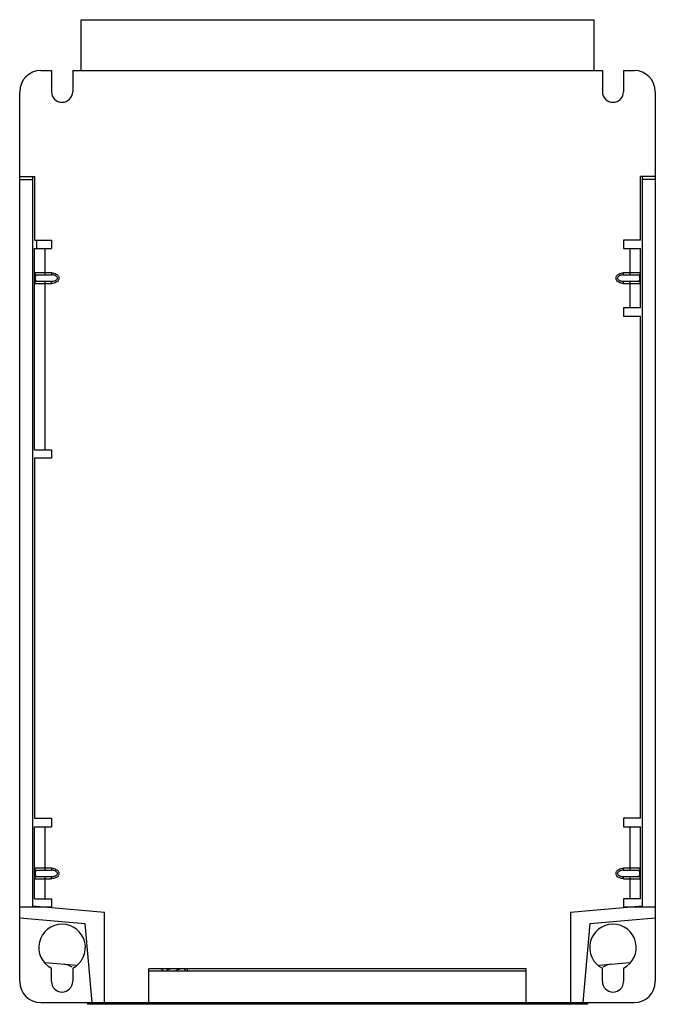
# Model space of a CAD drawing. Header units: millimetres. Extents: x 25 to 175, y 22 to 254.
import ezdxf

# ---------------------------------------------------------------- set-up
doc = ezdxf.new("R2010")
doc.units = ezdxf.units.MM
doc.header["$LTSCALE"] = 17.937338
doc.layers.get('0').update_dxf_attribs({"linetype": 'CONTINUOUS'})

msp = doc.modelspace()

# ---------------------------------------------------------------- linework, layer by layer
at = {"color": 7, "linetype": 'Continuous'}
for p, q in [((39.48, 242.46), (39.48, 254.46)), ((39.48, 254.46), (160.48, 254.46)), ((160.48, 254.46), (160.48, 242.46)), ((29.98, 242.46), (32.48, 242.46)), ((32.48, 242.46), (32.48, 237.46)), ((37.48, 242.46), (37.48, 237.46)), ((37.48, 242.46), (162.48, 242.46)), ((162.48, 242.46), (162.48, 237.46)), ((167.48, 242.46), (167.48, 237.46)), ((167.48, 242.46), (169.98, 242.46)), ((24.98, 27.46), (24.98, 237.46)), ((174.98, 237.46), (174.98, 27.46)), ((24.98, 217.46), (28.48, 217.46)), ((24.98, 216.76), (27.98, 216.76)), ((27.98, 217.46), (27.98, 45.21)), ((28.48, 217.46), (28.48, 202.46)), ((171.48, 202.46), (171.48, 217.46)), ((174.98, 217.46), (171.48, 217.46)), ((171.98, 45.21), (171.98, 217.46)), ((174.98, 216.76), (171.98, 216.76)), ((28.48, 202.46), (32.48, 202.46)), ((28.98, 202.46), (28.98, 200.46)), ((32.48, 202.46), (32.48, 200.46)), ((171.48, 202.46), (167.48, 202.46)), ((167.48, 202.46), (167.48, 200.46)), ((28.48, 152.96), (28.48, 200.46)), ((28.48, 200.46), (32.48, 200.46)), ((30.98, 194.21), (30.98, 200.46)), ((167.48, 200.46), (171.48, 200.46)), ((168.98, 200.46), (168.98, 194.21)), ((171.48, 186.46), (171.48, 200.46)), ((32.48, 194.71), (28.48, 194.71)), ((28.98, 194.21), (32.48, 194.21)), ((32.48, 194.71), (32.48, 194.21)), ((171.48, 194.71), (167.48, 194.71)), ((167.48, 194.21), (167.48, 194.71)), ((167.48, 194.21), (170.98, 194.21)), ((28.48, 192.21), (32.48, 192.21)), ((28.98, 192.71), (32.48, 192.71)), ((30.98, 152.96), (30.98, 192.71)), ((32.48, 192.21), (32.48, 192.71)), ((167.48, 192.71), (170.98, 192.71)), ((167.48, 192.21), (167.48, 192.71)), ((167.48, 192.21), (171.48, 192.21)), ((168.98, 192.71), (168.98, 186.46)), ((171.48, 186.46), (167.48, 186.46)), ((167.48, 186.46), (167.48, 184.46)), ((167.48, 184.46), (171.48, 184.46)), ((171.48, 65.96), (171.48, 184.46)), ((28.48, 152.96), (32.48, 152.96)), ((32.48, 152.96), (32.48, 150.96)), ((28.48, 150.96), (28.48, 65.96)), ((32.48, 150.96), (28.48, 150.96)), ((28.48, 65.96), (32.48, 65.96)), ((32.48, 65.96), (32.48, 63.96)), ((171.48, 65.96), (167.48, 65.96)), ((167.48, 65.96), (167.48, 63.96)), ((28.48, 63.96), (32.48, 63.96)), ((28.48, 46.96), (28.48, 63.96)), ((30.98, 53.71), (30.98, 63.96)), ((167.48, 63.96), (171.48, 63.96)), ((168.98, 63.96), (168.98, 53.71)), ((171.48, 46.96), (171.48, 63.96)), ((32.48, 54.21), (28.48, 54.21)), ((28.98, 53.71), (32.48, 53.71)), ((32.48, 54.21), (32.48, 53.71)), ((171.48, 54.21), (167.48, 54.21)), ((167.48, 53.71), (167.48, 54.21)), ((167.48, 53.71), (170.98, 53.71)), ((28.48, 51.71), (32.48, 51.71)), ((28.98, 52.21), (32.48, 52.21)), ((30.98, 46.96), (30.98, 52.21)), ((32.48, 51.71), (32.48, 52.21)), ((167.48, 52.21), (170.98, 52.21)), ((167.48, 51.71), (167.48, 52.21)), ((167.48, 51.71), (171.48, 51.71)), ((168.98, 52.21), (168.98, 46.96)), ((28.48, 46.96), (32.48, 46.96)), ((32.48, 46.96), (32.48, 44.96)), ((171.48, 46.96), (167.48, 46.96)), ((167.48, 46.96), (167.48, 44.96)), ((32.48, 44.96), (24.98, 44.96)), ((44.98, 43.72), (27.98, 45.21)), ((171.98, 45.21), (154.98, 43.72)), ((174.98, 44.96), (167.48, 44.96)), ((24.98, 42.46), (40.35, 41.12)), ((44.98, 22.46), (44.98, 43.72)), ((154.98, 43.72), (154.98, 22.46)), ((159.61, 41.12), (174.98, 42.46)), ((40.35, 41.12), (41.98, 22.46)), ((157.98, 22.46), (159.61, 41.12)), ((31, 31.93), (38.27, 31.3)), ((32.48, 27.46), (32.48, 30.56)), ((37.48, 30.56), (37.48, 27.46)), ((144.48, 30.46), (55.48, 30.46)), ((55.48, 22.46), (55.48, 30.46)), ((58.87, 30.46), (58.42, 30.28)), ((64.63, 29.96), (64.47, 30.46)), ((64.64, 29.96), (64.52, 30.46)), ((144.48, 22.46), (144.48, 30.46)), ((161.68, 31.3), (168.96, 31.93)), ((162.48, 27.46), (162.48, 30.56)), ((167.48, 30.56), (167.48, 27.46)), ((55.48, 29.96), (144.48, 29.96)), ((29.98, 22.46), (169.98, 22.46)), ((40.98, 22.46), (40.98, 22.06)), ((158.98, 22.06), (40.98, 22.06)), ((158.98, 22.46), (158.98, 22.06))]:
    msp.add_line(p, q, dxfattribs=at)
msp.add_lwpolyline([(60.58, 30.46), (60.53, 30.44), (60.22, 30.3), (59.92, 30.16), (59.65, 30.03), (59.52, 29.96)], dxfattribs=at)
for centre, radius, start, end in [((29.98, 237.46), 5, 90, 180), ((169.98, 237.46), 5, 0, 90), ((34.98, 237.46), 2.5, 180, 360), ((164.98, 237.46), 2.5, 180, 360), ((28.98, 194.71), 0.5, 180, 270), ((170.98, 194.71), 0.5, 270, 360), ((28.98, 192.21), 0.5, 90, 180), ((170.98, 192.21), 0.5, 0, 90), ((28.98, 54.21), 0.5, 180, 270), ((170.98, 54.21), 0.5, 270, 360), ((28.98, 51.71), 0.5, 90, 180), ((170.98, 51.71), 0.5, 0, 90), ((34.98, 35.46), 5.5, 297.0357, 242.9643), ((164.98, 35.46), 5.5, 297.0357, 242.9643), ((35.02, 27.57), 4, 54.0081, 85), ((56.98, 28.31), 2.5, 43.1138, 59.5061), ((164.94, 27.57), 4, 95, 125.9933), ((29.98, 27.46), 5, 180, 270), ((34.98, 27.46), 2.5, 180, 360), ((164.98, 27.46), 2.5, 180, 360), ((169.98, 27.46), 5, 270, 360)]:
    msp.add_arc(centre, radius, start, end, dxfattribs=at)
for points, knots in [([(28.98, 194.21), (28.94, 194.21), (28.85, 194.18), (28.77, 194.08), (28.71, 193.96), (28.67, 193.83), (28.63, 193.66), (28.63, 193.46), (28.63, 193.26), (28.67, 193.09), (28.71, 192.96), (28.77, 192.84), (28.85, 192.75), (28.94, 192.71), (28.98, 192.71)], [0, 0, 0, 0, 0.063172, 0.149326, 0.208254, 0.283148, 0.37999, 0.500151, 0.620427, 0.716618, 0.791568, 0.850596, 0.936798, 1, 1, 1, 1]), ([(32.48, 194.71), (32.68, 194.71), (33.08, 194.66), (33.54, 194.48), (33.87, 194.25), (34.07, 194.03), (34.21, 193.76), (34.26, 193.46), (34.21, 193.16), (34.02, 192.81), (33.64, 192.48), (33.08, 192.26), (32.68, 192.21), (32.48, 192.21)], [0, 0, 0, 0, 0.125114, 0.250097, 0.312732, 0.375331, 0.437863, 0.500322, 0.562817, 0.625358, 0.749905, 0.874888, 1, 1, 1, 1]), ([(32.48, 192.71), (32.62, 192.71), (32.91, 192.73), (33.26, 192.82), (33.52, 192.95), (33.7, 193.07), (33.85, 193.24), (33.91, 193.46), (33.85, 193.68), (33.7, 193.85), (33.52, 193.97), (33.26, 194.1), (32.91, 194.19), (32.62, 194.21), (32.48, 194.21)], [0, 0, 0, 0, 0.124095, 0.248202, 0.310568, 0.373348, 0.436442, 0.500093, 0.563772, 0.626878, 0.689472, 0.751895, 0.875965, 1, 1, 1, 1]), ([(167.48, 192.21), (167.28, 192.21), (166.88, 192.26), (166.32, 192.48), (165.93, 192.81), (165.75, 193.16), (165.69, 193.46), (165.75, 193.76), (165.89, 194.03), (166.09, 194.25), (166.41, 194.48), (166.88, 194.66), (167.28, 194.71), (167.48, 194.71)], [0, 0, 0, 0, 0.12511, 0.250093, 0.374642, 0.437181, 0.499675, 0.562133, 0.624665, 0.687266, 0.749902, 0.874886, 1, 1, 1, 1]), ([(167.48, 194.21), (167.34, 194.21), (167.12, 194.19), (166.84, 194.13), (166.63, 194.07), (166.44, 193.97), (166.26, 193.85), (166.11, 193.68), (166.05, 193.46), (166.11, 193.24), (166.26, 193.07), (166.44, 192.95), (166.7, 192.82), (167.05, 192.73), (167.34, 192.71), (167.48, 192.71)], [0, 0, 0, 0, 0.124, 0.186051, 0.248208, 0.310578, 0.373206, 0.436481, 0.500173, 0.563942, 0.626823, 0.689628, 0.751954, 0.875969, 1, 1, 1, 1]), ([(170.98, 192.71), (171.02, 192.71), (171.1, 192.75), (171.21, 192.88), (171.28, 193.06), (171.32, 193.26), (171.34, 193.52), (171.32, 193.77), (171.24, 193.96), (171.19, 194.08), (171.1, 194.18), (171.02, 194.21), (170.98, 194.21)], [0, 0, 0, 0, 0.063334, 0.1496, 0.283465, 0.380329, 0.500361, 0.71666, 0.791369, 0.850508, 0.936756, 1, 1, 1, 1]), ([(28.98, 53.71), (28.94, 53.71), (28.85, 53.68), (28.77, 53.58), (28.71, 53.46), (28.67, 53.33), (28.63, 53.16), (28.63, 52.96), (28.63, 52.76), (28.67, 52.59), (28.71, 52.46), (28.77, 52.34), (28.85, 52.25), (28.94, 52.21), (28.98, 52.21)], [0, 0, 0, 0, 0.063172, 0.149326, 0.208254, 0.283148, 0.37999, 0.500151, 0.620427, 0.716618, 0.791568, 0.850596, 0.936798, 1, 1, 1, 1]), ([(32.48, 54.21), (32.68, 54.21), (33.08, 54.16), (33.54, 53.98), (33.87, 53.75), (34.07, 53.53), (34.21, 53.26), (34.26, 52.96), (34.21, 52.66), (34.02, 52.31), (33.64, 51.98), (33.08, 51.76), (32.68, 51.71), (32.48, 51.71)], [0, 0, 0, 0, 0.125114, 0.250097, 0.312732, 0.375331, 0.437863, 0.500322, 0.562817, 0.625358, 0.749905, 0.874888, 1, 1, 1, 1]), ([(32.48, 52.21), (32.62, 52.21), (32.91, 52.23), (33.26, 52.32), (33.52, 52.45), (33.7, 52.57), (33.85, 52.74), (33.91, 52.96), (33.85, 53.18), (33.7, 53.35), (33.52, 53.47), (33.26, 53.6), (32.91, 53.69), (32.62, 53.71), (32.48, 53.71)], [0, 0, 0, 0, 0.124095, 0.248202, 0.310568, 0.373348, 0.436442, 0.500093, 0.563772, 0.626878, 0.689472, 0.751895, 0.875965, 1, 1, 1, 1]), ([(167.48, 51.71), (167.28, 51.71), (166.88, 51.76), (166.32, 51.98), (165.93, 52.31), (165.75, 52.66), (165.69, 52.96), (165.75, 53.26), (165.89, 53.53), (166.09, 53.75), (166.41, 53.98), (166.88, 54.16), (167.28, 54.21), (167.48, 54.21)], [0, 0, 0, 0, 0.12511, 0.250093, 0.374642, 0.437181, 0.499675, 0.562133, 0.624665, 0.687266, 0.749902, 0.874886, 1, 1, 1, 1]), ([(167.48, 53.71), (167.34, 53.71), (167.12, 53.69), (166.84, 53.63), (166.63, 53.57), (166.44, 53.47), (166.26, 53.35), (166.11, 53.18), (166.05, 52.96), (166.11, 52.74), (166.26, 52.57), (166.44, 52.45), (166.7, 52.32), (167.05, 52.23), (167.34, 52.21), (167.48, 52.21)], [0, 0, 0, 0, 0.124, 0.186051, 0.248208, 0.310578, 0.373206, 0.436481, 0.500173, 0.563942, 0.626823, 0.689628, 0.751954, 0.875969, 1, 1, 1, 1]), ([(170.98, 52.21), (171.02, 52.21), (171.1, 52.25), (171.21, 52.38), (171.28, 52.56), (171.32, 52.76), (171.34, 53.02), (171.32, 53.27), (171.24, 53.46), (171.19, 53.58), (171.1, 53.68), (171.02, 53.71), (170.98, 53.71)], [0, 0, 0, 0, 0.063334, 0.1496, 0.283465, 0.380329, 0.500361, 0.71666, 0.791369, 0.850508, 0.936756, 1, 1, 1, 1]), ([(63.12, 30.47), (63.02, 30.44), (62.81, 30.38), (62.35, 30.22), (62, 30.07), (61.76, 29.96)], [0, 0, 0, 0, 0.217453, 0.458361, 1, 1, 1, 1]), ([(64.01, 29.96), (64.02, 30.01), (64.02, 30.13), (63.97, 30.29), (63.87, 30.41), (63.78, 30.46), (63.74, 30.48)], [0, 0, 0, 0, 0.266522, 0.518177, 0.761531, 1, 1, 1, 1])]:
    msp.add_open_spline(points, degree=3, knots=knots, dxfattribs=at)

doc.saveas('drawing.dxf')
